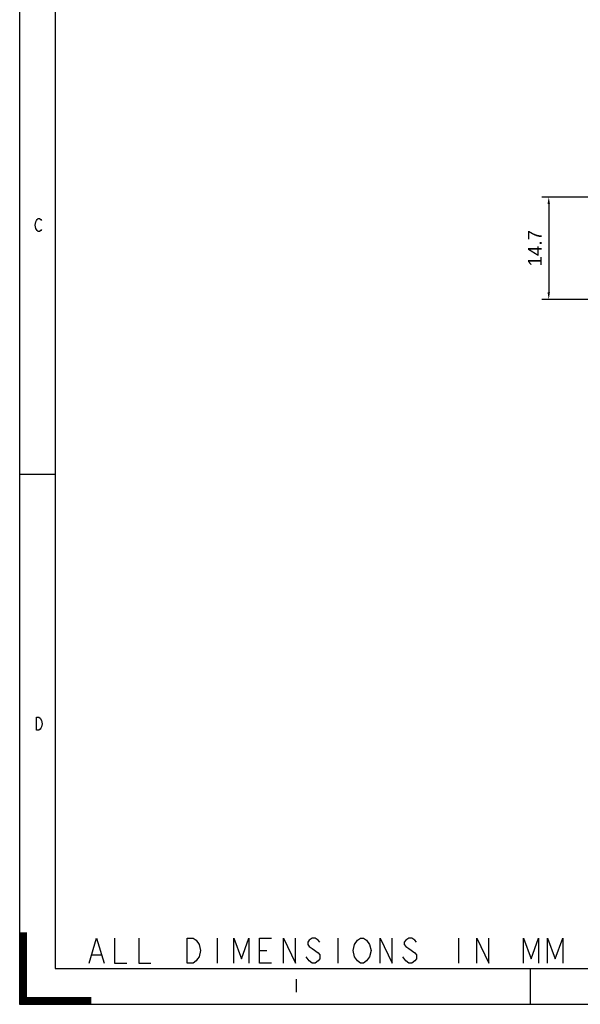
# Model space of a CAD drawing. Header units: millimetres. Extents: x 274 to 694, y 677 to 971.
# Tile 1 of 22: x 274 to 355, y 677 to 818. Entities that reach past the tile are written whole.
import ezdxf
from ezdxf.lldxf.tags import DXFTag

# ---------------------------------------------------------------- set-up
doc = ezdxf.new("R2010")
doc.units = ezdxf.units.MM
doc.layers.get('0').update_dxf_attribs({"linetype": 'CONTINUOUS'})
doc.layers.get('Defpoints').update_dxf_attribs({"linetype": 'CONTINUOUS'})
doc.layers.add('EFEXPLORER-ENCLOSURE-DXF_FORMAT', color=7, linetype='CONTINUOUS')
tags = doc.linetypes.add('DASHED', pattern=[25.72, 12.86, -12.86]).pattern_tags.tags
tags[6:7] = [DXFTag(74, 4), DXFTag(75, 0), DXFTag(340, '0'), DXFTag(46, 0.0), DXFTag(50, 0.0), DXFTag(44, 0.0), DXFTag(45, 0.0)]
tags[4:5] = [DXFTag(74, 4), DXFTag(75, 0), DXFTag(340, '0'), DXFTag(46, 0.0), DXFTag(50, 0.0), DXFTag(44, 0.0), DXFTag(45, 0.0)]
doc.dimstyles.get("Standard").update_dxf_attribs({"dimtxt": 2, "dimasz": 1, "dimexe": 1, "dimexo": 1, "dimgap": 1, "dimtad": 1, "dimdec": 1, "dimzin": 0, "dimdsep": 46, "dimtxsty": 'Standard', "dimcen": 1, "dimclrd": 1, "dimclre": 3, "dimclrt": 3, "dimadec": 0, "dimazin": 0, "dimtfac": 1, "dimtdec": 1, "dimtofl": 0, "dimtmove": 0, "dimatfit": 3, "dimfxl": 1, "dimtolj": 1, "dimtzin": 0, "dimarcsym": 0})

# ---------------------------------------------------------------- blocks, each defined once
blk = doc.blocks.new('*D6')
at = {"color": 3, "lineweight": -2}
for p, q in [((374.49, 792.73), (349.15, 792.73)), ((361.79, 778.03), (349.15, 778.03))]:
    blk.add_line(p, q, dxfattribs=at)
at = {"color": 1, "lineweight": -2}
blk.add_line((350.15, 791.73), (350.15, 779.03), dxfattribs=at)
at = {"color": 1}
for points in [[(349.98, 791.73), (350.32, 791.73), (350.15, 792.73)], [(349.98, 779.03), (350.32, 779.03), (350.15, 778.03)]]:
    blk.add_solid(points, dxfattribs=at)
at = {"layer": 'Defpoints', "color": 0}
for p in [(375.49, 792.73), (350.15, 778.03), (362.79, 778.03)]:
    blk.add_point(p, dxfattribs=at)
at = {"color": 3, "insert": (348.15, 785.38), "char_height": 2, "attachment_point": 5, "rotation": 90}
blk.add_mtext('\\A1;14.7', dxfattribs=at)

msp = doc.modelspace()

# ---------------------------------------------------------------- linework, layer by layer
at = {"layer": 'EFEXPLORER-ENCLOSURE-DXF_FORMAT', "color": 18, "linetype": 'DASHED'}
for p, q in [((274.16, 970.86), (274.16, 676.86)), ((274.16, 676.86), (683.92, 676.86))]:
    msp.add_line(p, q, dxfattribs=at)
at = {"layer": 'EFEXPLORER-ENCLOSURE-DXF_FORMAT', "color": 7, "linetype": 'Continuous'}
for p, q in [((279.28, 965.74), (279.28, 681.99)), ((279.28, 752.92), (274.16, 752.92)), ((279.28, 681.99), (689.04, 681.99)), ((347.51, 676.86), (347.51, 681.99)), ((313.88, 680.49), (313.88, 678.6))]:
    msp.add_line(p, q, dxfattribs=at)
at = {"layer": 'EFEXPLORER-ENCLOSURE-DXF_FORMAT', "color": 18, "linetype": 'Continuous'}
for p, q in [((274.16, 687.1), (275.19, 687.1)), ((274.16, 687.05), (275.19, 687.05)), ((274.16, 687.01), (275.19, 687.01)), ((274.16, 686.97), (275.19, 686.97)), ((274.16, 686.92), (275.19, 686.92)), ((274.16, 686.88), (275.19, 686.88)), ((274.16, 686.84), (275.19, 686.84)), ((274.16, 686.79), (275.19, 686.79)), ((274.16, 686.75), (275.19, 686.75)), ((274.16, 686.71), (275.19, 686.71)), ((274.16, 686.66), (275.19, 686.66)), ((274.16, 686.62), (275.19, 686.62)), ((274.16, 686.58), (275.19, 686.58)), ((274.16, 686.53), (275.19, 686.53)), ((274.16, 686.49), (275.19, 686.49)), ((274.16, 686.45), (275.19, 686.45)), ((274.16, 686.4), (275.19, 686.4)), ((274.16, 686.36), (275.19, 686.36)), ((274.16, 686.32), (275.19, 686.32)), ((274.16, 686.27), (275.19, 686.27)), ((274.16, 686.23), (275.19, 686.23)), ((274.16, 686.19), (275.19, 686.19)), ((274.16, 686.14), (275.19, 686.14)), ((274.16, 686.1), (275.19, 686.1)), ((274.16, 686.06), (275.19, 686.06)), ((274.16, 686.01), (275.19, 686.01)), ((274.16, 685.97), (275.19, 685.97)), ((274.16, 685.93), (275.19, 685.93)), ((274.16, 685.88), (275.19, 685.88)), ((274.16, 685.84), (275.19, 685.84)), ((274.16, 685.8), (275.19, 685.8)), ((274.16, 685.75), (275.19, 685.75)), ((274.16, 685.71), (275.19, 685.71)), ((274.16, 685.67), (275.19, 685.67)), ((274.16, 685.62), (275.19, 685.62)), ((274.16, 685.58), (275.19, 685.58)), ((274.16, 685.54), (275.19, 685.54)), ((274.16, 685.49), (275.19, 685.49)), ((274.16, 685.45), (275.19, 685.45)), ((274.16, 685.41), (275.19, 685.41)), ((302.53, 686.36), (302.53, 682.78)), ((319.87, 686.36), (319.87, 682.78)), ((337.2, 686.36), (337.2, 682.78)), ((274.16, 685.36), (275.19, 685.36)), ((274.16, 685.32), (275.19, 685.32)), ((274.16, 685.28), (275.19, 685.28)), ((274.16, 685.23), (275.19, 685.23)), ((274.16, 685.19), (275.19, 685.19)), ((274.16, 685.15), (275.19, 685.15)), ((274.16, 685.1), (275.19, 685.1)), ((274.16, 685.06), (275.19, 685.06)), ((274.16, 685.02), (275.19, 685.02)), ((274.16, 684.97), (275.19, 684.97)), ((274.16, 684.93), (275.19, 684.93)), ((274.16, 684.89), (275.19, 684.89)), ((274.16, 684.84), (275.19, 684.84)), ((274.16, 684.8), (275.19, 684.8)), ((274.16, 684.76), (275.19, 684.76)), ((274.16, 684.71), (275.19, 684.71)), ((274.16, 684.67), (275.19, 684.67)), ((274.16, 684.63), (275.19, 684.63)), ((274.16, 684.58), (275.19, 684.58)), ((274.16, 684.54), (275.19, 684.54)), ((274.16, 684.5), (275.19, 684.5)), ((274.16, 684.45), (275.19, 684.45)), ((274.16, 684.41), (275.19, 684.41)), ((274.16, 684.37), (275.19, 684.37)), ((274.16, 684.32), (275.19, 684.32)), ((274.16, 684.28), (275.19, 684.28)), ((274.16, 684.23), (275.19, 684.23)), ((274.16, 684.19), (275.19, 684.19)), ((274.16, 684.15), (275.19, 684.15)), ((274.16, 684.1), (275.19, 684.1)), ((274.16, 684.06), (275.19, 684.06)), ((274.16, 684.02), (275.19, 684.02)), ((274.16, 683.97), (275.19, 683.97)), ((284.55, 683.97), (285.85, 683.97)), ((308.6, 684.57), (309.68, 684.57)), ((274.16, 683.93), (275.19, 683.93)), ((274.16, 683.89), (275.19, 683.89)), ((274.16, 683.84), (275.19, 683.84)), ((274.16, 683.8), (275.19, 683.8)), ((274.16, 683.76), (275.19, 683.76)), ((274.16, 683.71), (275.19, 683.71)), ((274.16, 683.67), (275.19, 683.67)), ((274.16, 683.63), (275.19, 683.63)), ((274.16, 683.58), (275.19, 683.58)), ((274.16, 683.54), (275.19, 683.54)), ((274.16, 683.5), (275.19, 683.5)), ((274.16, 683.45), (275.19, 683.45)), ((274.16, 683.41), (275.19, 683.41)), ((274.16, 683.37), (275.19, 683.37)), ((274.16, 683.32), (275.19, 683.32)), ((274.16, 683.28), (275.19, 683.28)), ((274.16, 683.24), (275.19, 683.24)), ((274.16, 683.19), (275.19, 683.19)), ((274.16, 683.15), (275.19, 683.15)), ((274.16, 683.11), (275.19, 683.11)), ((274.16, 683.06), (275.19, 683.06)), ((274.16, 683.02), (275.19, 683.02)), ((274.16, 682.98), (275.19, 682.98)), ((274.16, 682.93), (275.19, 682.93)), ((274.16, 682.89), (275.19, 682.89)), ((274.16, 682.85), (275.19, 682.85)), ((274.16, 682.8), (275.19, 682.8)), ((274.16, 682.76), (275.19, 682.76)), ((274.16, 682.72), (275.19, 682.72)), ((274.16, 682.67), (275.19, 682.67)), ((274.16, 682.63), (275.19, 682.63)), ((274.16, 682.59), (275.19, 682.59)), ((315.75, 683.08), (315.32, 683.67)), ((329.62, 683.08), (329.19, 683.67)), ((274.16, 682.54), (275.19, 682.54)), ((274.16, 682.5), (275.19, 682.5)), ((274.16, 682.46), (275.19, 682.46)), ((274.16, 682.41), (275.19, 682.41)), ((274.16, 682.37), (275.19, 682.37)), ((274.16, 682.33), (275.19, 682.33)), ((274.16, 682.28), (275.19, 682.28)), ((274.16, 682.24), (275.19, 682.24)), ((274.16, 682.2), (275.19, 682.2)), ((274.16, 682.15), (275.19, 682.15)), ((274.16, 682.11), (275.19, 682.11)), ((274.16, 682.07), (275.19, 682.07)), ((274.16, 682.02), (275.19, 682.02)), ((274.16, 681.98), (275.19, 681.98)), ((274.16, 681.94), (275.19, 681.94)), ((274.16, 681.89), (275.19, 681.89)), ((274.16, 681.85), (275.19, 681.85)), ((274.16, 681.81), (275.19, 681.81)), ((274.16, 681.76), (275.19, 681.76)), ((274.16, 681.72), (275.19, 681.72)), ((274.16, 681.68), (275.19, 681.68)), ((274.16, 681.63), (275.19, 681.63)), ((274.16, 681.59), (275.19, 681.59)), ((274.16, 681.55), (275.19, 681.55)), ((274.16, 681.5), (275.19, 681.5)), ((274.16, 681.46), (275.19, 681.46)), ((274.16, 681.42), (275.19, 681.42)), ((274.16, 681.37), (275.19, 681.37)), ((274.16, 681.33), (275.19, 681.33)), ((274.16, 681.29), (275.19, 681.29)), ((274.16, 681.24), (275.19, 681.24)), ((274.16, 681.2), (275.19, 681.2)), ((274.16, 681.16), (275.19, 681.16)), ((274.16, 681.11), (275.19, 681.11)), ((274.16, 681.07), (275.19, 681.07)), ((274.16, 681.03), (275.19, 681.03)), ((274.16, 680.98), (275.19, 680.98)), ((274.16, 680.94), (275.19, 680.94)), ((274.16, 680.9), (275.19, 680.9)), ((274.16, 680.85), (275.19, 680.85)), ((274.16, 680.81), (275.19, 680.81)), ((274.16, 680.77), (275.19, 680.77)), ((274.16, 680.72), (275.19, 680.72)), ((274.16, 680.68), (275.19, 680.68)), ((274.16, 680.64), (275.19, 680.64)), ((274.16, 680.59), (275.19, 680.59)), ((274.16, 680.55), (275.19, 680.55)), ((274.16, 680.51), (275.19, 680.51)), ((274.16, 680.46), (275.19, 680.46)), ((274.16, 680.42), (275.19, 680.42)), ((274.16, 680.38), (275.19, 680.38)), ((274.16, 680.33), (275.19, 680.33)), ((274.16, 680.29), (275.19, 680.29)), ((274.16, 680.25), (275.19, 680.25)), ((274.16, 680.2), (275.19, 680.2)), ((274.16, 680.16), (275.19, 680.16)), ((274.16, 680.12), (275.19, 680.12)), ((274.16, 680.07), (275.19, 680.07)), ((274.16, 680.03), (275.19, 680.03)), ((274.16, 679.99), (275.19, 679.99)), ((274.16, 679.94), (275.19, 679.94)), ((274.16, 679.9), (275.19, 679.9)), ((274.16, 679.86), (275.19, 679.86)), ((274.16, 679.81), (275.19, 679.81)), ((274.16, 679.77), (275.19, 679.77)), ((274.16, 679.73), (275.19, 679.73)), ((274.16, 679.68), (275.19, 679.68)), ((274.16, 679.64), (275.19, 679.64)), ((274.16, 679.6), (275.19, 679.6)), ((274.16, 679.55), (275.19, 679.55)), ((274.16, 679.51), (275.19, 679.51)), ((274.16, 679.47), (275.19, 679.47)), ((274.16, 679.42), (275.19, 679.42)), ((274.16, 679.38), (275.19, 679.38)), ((274.16, 679.34), (275.19, 679.34)), ((274.16, 679.29), (275.19, 679.29)), ((274.16, 679.25), (275.19, 679.25)), ((274.16, 679.2), (275.19, 679.2)), ((274.16, 679.16), (275.19, 679.16)), ((274.16, 679.12), (275.19, 679.12)), ((274.16, 679.07), (275.19, 679.07)), ((274.16, 679.03), (275.19, 679.03)), ((274.16, 678.99), (275.19, 678.99)), ((274.16, 678.94), (275.19, 678.94)), ((274.16, 678.9), (275.19, 678.9)), ((274.16, 678.86), (275.19, 678.86)), ((274.16, 678.81), (275.19, 678.81)), ((274.16, 678.77), (275.19, 678.77)), ((274.16, 678.73), (275.19, 678.73)), ((274.16, 678.68), (275.19, 678.68)), ((274.16, 678.64), (275.19, 678.64)), ((274.16, 678.6), (275.19, 678.6)), ((274.16, 678.55), (275.19, 678.55)), ((274.16, 678.51), (275.19, 678.51)), ((274.16, 678.47), (275.19, 678.47)), ((274.16, 678.42), (275.19, 678.42)), ((274.16, 678.38), (275.19, 678.38)), ((274.16, 678.34), (275.19, 678.34)), ((274.16, 678.29), (275.19, 678.29)), ((274.16, 678.25), (275.19, 678.25)), ((274.16, 678.21), (275.19, 678.21)), ((274.16, 678.16), (275.19, 678.16)), ((274.16, 678.12), (275.19, 678.12)), ((274.16, 678.08), (275.19, 678.08)), ((274.16, 678.03), (275.19, 678.03)), ((274.16, 677.99), (275.19, 677.99)), ((274.16, 677.95), (275.19, 677.95)), ((274.16, 677.9), (275.19, 677.9)), ((274.16, 677.86), (284.41, 677.86)), ((274.16, 677.82), (284.41, 677.82)), ((274.16, 677.77), (284.41, 677.77)), ((274.16, 677.73), (284.41, 677.73)), ((274.16, 677.69), (284.41, 677.69)), ((274.16, 677.64), (284.41, 677.64)), ((274.16, 677.6), (284.41, 677.6)), ((274.16, 677.56), (284.41, 677.56)), ((274.16, 677.51), (284.41, 677.51)), ((274.16, 677.47), (284.41, 677.47)), ((274.16, 677.43), (284.41, 677.43)), ((274.16, 677.38), (284.41, 677.38)), ((274.16, 677.34), (284.41, 677.34)), ((274.16, 677.3), (284.41, 677.3)), ((274.16, 677.25), (284.41, 677.25)), ((274.16, 677.21), (284.41, 677.21)), ((274.16, 677.17), (284.41, 677.17)), ((274.16, 677.12), (284.41, 677.12)), ((274.16, 677.08), (284.41, 677.08)), ((274.16, 677.04), (284.41, 677.04)), ((274.16, 676.99), (284.41, 676.99)), ((274.16, 676.95), (284.41, 676.95)), ((274.16, 676.91), (284.41, 676.91))]:
    msp.add_line(p, q, dxfattribs=at)
at = {"layer": 'EFEXPLORER-ENCLOSURE-DXF_FORMAT', "color": 7, "linetype": 'Continuous'}
for points in [[(276.49, 788.23), (276.4, 788.7), (276.49, 789.18), (276.57, 789.34), (276.66, 789.5), (276.84, 789.65), (277.02, 789.65), (277.2, 789.5), (277.29, 789.34)], [(277.29, 788.07), (277.2, 787.91), (277.02, 787.76), (276.84, 787.76), (276.66, 787.91), (276.49, 788.23)], [(277.11, 717.93), (277.29, 717.62), (277.37, 717.14), (277.29, 716.67), (277.2, 716.51), (277.11, 716.35), (276.93, 716.2), (276.57, 716.2), (276.57, 718.09)], [(276.57, 718.09), (276.93, 718.09), (277.11, 717.93)]]:
    msp.add_lwpolyline(points, dxfattribs=at)
at = {"layer": 'EFEXPLORER-ENCLOSURE-DXF_FORMAT', "color": 18, "linetype": 'Continuous'}
for points in [[(284.12, 682.78), (285.2, 686.36), (286.28, 682.78)], [(287.8, 686.36), (287.8, 682.78), (289.53, 682.78)], [(291.27, 686.36), (291.27, 682.78), (293, 682.78)], [(299.5, 686.06), (299.93, 685.47), (300.15, 684.57), (299.93, 683.67), (299.72, 683.37), (299.5, 683.08), (299.07, 682.78), (298.2, 682.78), (298.2, 686.36)], [(298.2, 686.36), (299.07, 686.36), (299.5, 686.06)], [(304.92, 682.78), (304.92, 686.36), (306, 683.37), (307.08, 686.36), (307.08, 682.78)], [(310.33, 682.78), (308.6, 682.78), (308.6, 686.36), (310.33, 686.36)], [(312.07, 682.78), (312.07, 686.36), (313.8, 682.78), (313.8, 686.36)], [(317.27, 685.77), (317.05, 686.06), (316.62, 686.36), (316.19, 686.36), (315.75, 686.06), (315.54, 685.77), (315.54, 685.47), (315.75, 685.17), (316.19, 684.87)], [(322.69, 683.08), (322.25, 683.67), (322.04, 684.57), (322.25, 685.47)], [(322.25, 685.47), (322.69, 686.06), (323.12, 686.36), (323.55, 686.36), (323.99, 686.06)], [(323.99, 686.06), (324.42, 685.47), (324.64, 684.57), (324.42, 683.67)], [(325.94, 682.78), (325.94, 686.36), (327.67, 682.78), (327.67, 686.36)], [(331.14, 685.77), (330.92, 686.06), (330.49, 686.36), (330.05, 686.36), (329.62, 686.06), (329.4, 685.77), (329.4, 685.47), (329.62, 685.17), (330.05, 684.87)], [(339.8, 682.78), (339.8, 686.36), (341.54, 682.78), (341.54, 686.36)], [(346.52, 682.78), (346.52, 686.36), (347.61, 683.37), (348.69, 686.36), (348.69, 682.78)], [(349.99, 682.78), (349.99, 686.36), (351.07, 683.37), (352.16, 686.36), (352.16, 682.78)], [(316.19, 684.87), (317.05, 684.27), (317.27, 683.97), (317.27, 683.37), (317.05, 683.08), (316.62, 682.78), (316.19, 682.78), (315.75, 683.08)], [(330.05, 684.87), (330.92, 684.27), (331.14, 683.97), (331.14, 683.37), (330.92, 683.08), (330.49, 682.78), (330.05, 682.78), (329.62, 683.08)], [(324.42, 683.67), (323.99, 683.08), (323.55, 682.78), (323.12, 682.78), (322.69, 683.08)]]:
    msp.add_lwpolyline(points, dxfattribs=at)

# ---------------------------------------------------------------- dimensions: what is measured, and where the dimension line sits
dim = msp.add_linear_dim(base=(350.15, 778.03), p1=(375.49, 792.73), p2=(362.79, 778.03), angle=90, dimstyle='Standard')
dim.commit()
dim.dimension.update_dxf_attribs({"geometry": '*D6', "text_midpoint": (348.15, 785.38)})

doc.saveas('drawing.dxf')
